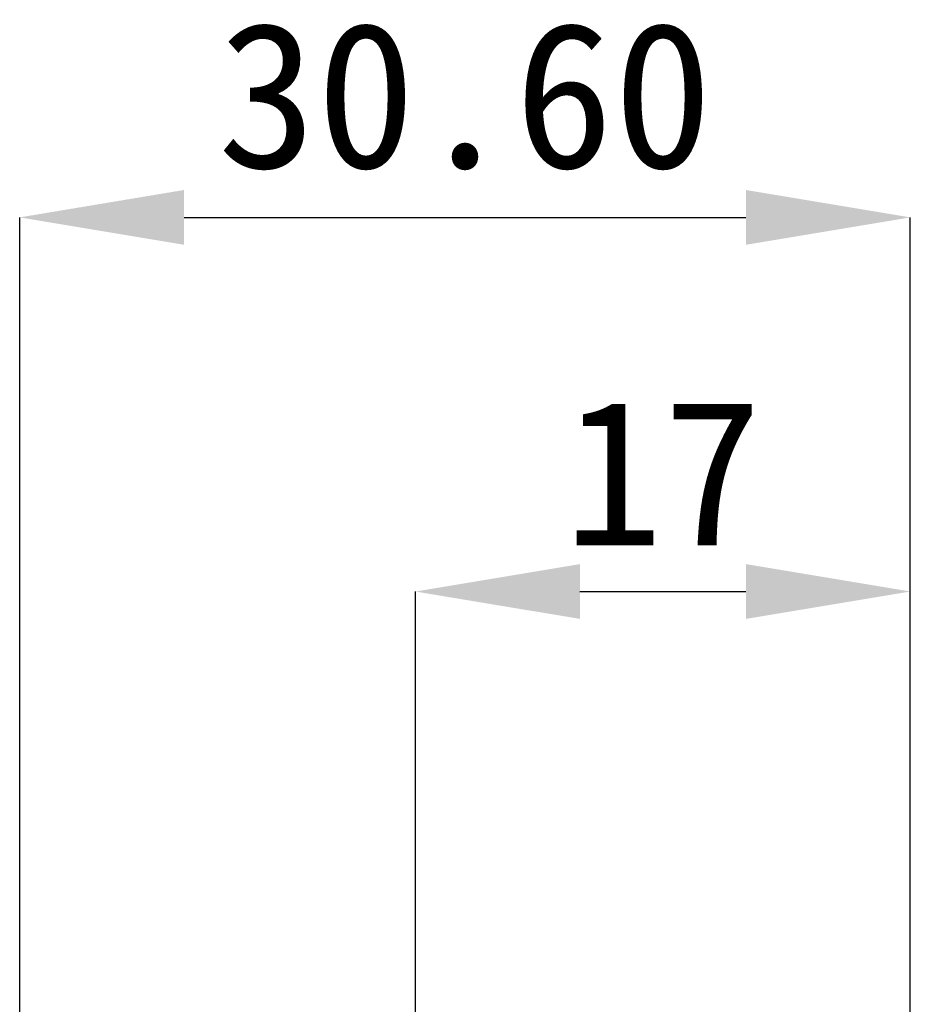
# Model space of a CAD drawing. Header units: millimetres. Extents: x 47 to 120.6, y 37.3 to 135.3.
# Tile 27 of 27: x 105.3 to 120.6, y 101.7 to 118.6. Entities that reach past the tile are written whole.
import ezdxf

# ---------------------------------------------------------------- set-up
doc = ezdxf.new("R2010")
doc.units = ezdxf.units.MM
doc.header["$PDSIZE"] = -1
doc.layers.add('標註文字', color=4, linetype='Continuous')
doc.styles.add('SLDTEXTSTYLE3', font='kaiu.ttf')
doc.dimstyles.new('SLDDIMSTYLE0', dxfattribs={"dimtxt": 2.5, "dimasz": 2.824978, "dimexe": 0, "dimexo": 0.0625, "dimtad": 1, "dimlfac": 2, "dimrnd": 1e-09, "dimzin": 12, "dimdsep": 46, "dimtxsty": 'SLDTEXTSTYLE3', "dimsah": 1, "dimcen": 0.09, "dimadec": 0, "dimazin": 3, "dimtfac": 1, "dimtofl": 0, "dimtmove": 0, "dimatfit": 3, "dimfxl": 0, "dimfrac": 2, "dimtolj": 1, "dimtzin": 12, "dimarcsym": 0})
doc.dimstyles.new('SLDDIMSTYLE2', dxfattribs={"dimtxt": 2.5, "dimasz": 2.824978, "dimexe": 0, "dimexo": 0.0625, "dimtad": 1, "dimlfac": 2, "dimrnd": 1e-09, "dimzin": 4, "dimdsep": 46, "dimtxsty": 'SLDTEXTSTYLE3', "dimsah": 1, "dimcen": 0.09, "dimadec": 0, "dimazin": 1, "dimtfac": 1, "dimtofl": 0, "dimtmove": 0, "dimatfit": 3, "dimfxl": 0, "dimfrac": 2, "dimtolj": 1, "dimtzin": 12, "dimarcsym": 0})

# ---------------------------------------------------------------- blocks, each defined once
blk = doc.blocks.new('_D_5')
at = {"layer": 'Defpoints', "color": 0, "transparency": 16777216}
for p in [(120.577, 115.214), (120.577, 100.791), (105.277, 99.791)]:
    blk.add_point(p, dxfattribs=at)
at = {"layer": '標註文字', "color": 0, "lineweight": -2, "transparency": 16777216}
for p, q in [((105.277, 99.854), (105.277, 115.214)), ((108.102, 115.214), (117.752, 115.214)), ((120.577, 100.854), (120.577, 115.214))]:
    blk.add_line(p, q, dxfattribs=at)
at = {"layer": '標註文字', "color": 0, "transparency": 16777216}
for points in [[(108.102, 115.685), (108.102, 114.743), (105.277, 115.214)], [(117.752, 115.685), (117.752, 114.743), (120.577, 115.214)]]:
    blk.add_solid(points, dxfattribs=at)
at = {"layer": '標註文字', "color": 0, "lineweight": 9, "transparency": 16777216, "insert": (112.927, 118.564), "char_height": 2.5, "attachment_point": 2, "style": 'SLDTEXTSTYLE3'}
blk.add_mtext('\\A1;30.60', dxfattribs=at)
blk = doc.blocks.new('_D_7')
at = {"layer": 'Defpoints', "color": 0, "transparency": 16777216}
for p in [(120.577, 108.791), (120.577, 100.791), (112.077, 100.416)]:
    blk.add_point(p, dxfattribs=at)
at = {"layer": '標註文字', "color": 0, "lineweight": -2, "transparency": 16777216}
for p, q in [((112.077, 100.479), (112.077, 108.791)), ((114.902, 108.791), (117.752, 108.791)), ((120.577, 100.854), (120.577, 108.791))]:
    blk.add_line(p, q, dxfattribs=at)
at = {"layer": '標註文字', "color": 0, "transparency": 16777216}
for points in [[(114.902, 109.262), (114.902, 108.321), (112.077, 108.791)], [(117.752, 109.262), (117.752, 108.321), (120.577, 108.791)]]:
    blk.add_solid(points, dxfattribs=at)
at = {"layer": '標註文字', "color": 0, "lineweight": 9, "transparency": 16777216, "insert": (116.327, 112.082), "char_height": 2.5, "attachment_point": 2, "style": 'SLDTEXTSTYLE3'}
blk.add_mtext('\\A1;17', dxfattribs=at)

msp = doc.modelspace()

# ---------------------------------------------------------------- dimensions: what is measured, and where the dimension line sits
at = {"layer": '標註文字', "lineweight": 9}
for base, p1, dimstyle, picture, middle in [((120.577, 115.2142), (105.277, 99.7915), 'SLDDIMSTYLE2', '_D_5', (112.927, 115.2142)), ((120.577, 108.7915), (112.077, 100.4165), 'SLDDIMSTYLE0', '_D_7', (116.327, 108.7915))]:
    dim = msp.add_linear_dim(base=base, p1=p1, p2=(120.577, 100.7915), angle=180, dimstyle=dimstyle, dxfattribs=at)
    dim.commit()
    dim.dimension.update_dxf_attribs({"geometry": picture, "text_midpoint": middle, "dimtype": 160})

doc.saveas('drawing.dxf')
